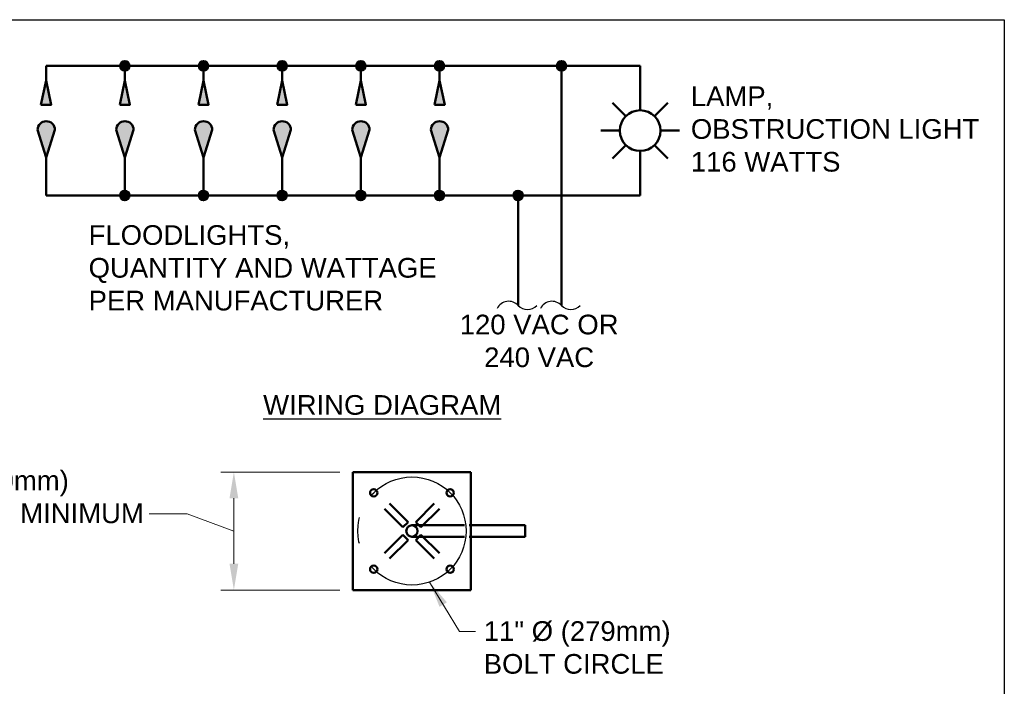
# Model space of a CAD drawing. Header units: inches. Extents: x 0 to 8.5, y 0 to 11.
# Tile 6 of 6: x 3.8 to 8.5, y 7.8 to 11. Entities that reach past the tile are written whole.
import ezdxf
from ezdxf.enums import TextEntityAlignment as Align

# ---------------------------------------------------------------- set-up
doc = ezdxf.new("R2010")
doc.units = ezdxf.units.IN
doc.header["$LTSCALE"] = 0.5
doc.header["$MEASUREMENT"] = 0
doc.header["$PDSIZE"] = 2
for name, pattern in [('CENTER', [2, 1.25, -0.25, 0.25, -0.25]), ('DASHED', [0.75, 0.5, -0.25]), ('HIDDEN', [0.375, 0.25, -0.125])]:
    doc.linetypes.add(name, pattern=pattern)
doc.layers.get('0').update_dxf_attribs({"linetype": 'CONTINUOUS', "lineweight": 35})
doc.layers.get('DEFPOINTS').update_dxf_attribs({"linetype": 'CONTINUOUS', "lineweight": 35})
for name, color, linetype, lineweight in [('E-AFLD-BCNS-MISC', 203, 'CONTINUOUS', 50), ('E-AFLD-CIRC-SERS', 203, 'CONTINUOUS', 50), ('E-AFLD-LITE-DIST @ 1', 203, 'CONTINUOUS', 50), ('E-AFLD-LITE-OBST', 203, 'CONTINUOUS', 50)]:
    doc.layers.add(name, color=color, linetype=linetype, lineweight=lineweight)
for name, color, linetype in [('E-DETL-GRPH', 7, 'CONTINUOUS'), ('G-ANNO-DIMS', 7, 'CONTINUOUS'), ('G-ANNO-TEXT', 7, 'CONTINUOUS'), ('G-ANNO-TTLB', 7, 'CONTINUOUS')]:
    doc.layers.add(name, color=color, linetype=linetype)
doc.styles.add('01-E-BLDG-1_1', font='arial.ttf', dxfattribs={"height": 0.09375})
doc.styles.add('ARIAL', font='arial.ttf')
doc.dimstyles.new('01-E-BLDG-1_1', dxfattribs={"dimtxt": 0.09375, "dimasz": 0.125, "dimexe": 0.0625, "dimexo": 0.0625, "dimgap": 0.0625, "dimtad": 1, "dimdec": 4, "dimzin": 3, "dimdsep": 46, "dimlunit": 4, "dimtxsty": '01-E-BLDG-1_1', "dimcen": 0.0625, "dimclrd": 1, "dimclre": 1, "dimclrt": 256, "dimazin": 0, "dimtfac": 1, "dimtdec": 4, "dimtmove": 1, "dimatfit": 3, "dimfxl": 1, "dimfrac": 2, "dimtolj": 1, "dimtzin": 3, "dimlwd": 0, "dimlwe": 0, "dimarcsym": 0})

# ---------------------------------------------------------------- blocks, each defined once
blk = doc.blocks.new('OBSTRL')
at = {"color": 0, "linetype": 'Continuous'}
for p, q in [((0, 0.0097), (0, 0.0187)), ((-0.00686, 0.00686), (-0.01322, 0.01322)), ((0.01322, 0.01322), (0.00686, 0.00686)), ((-0.0097, 0), (-0.0187, 0)), ((0.0187, 0), (0.0097, 0)), ((-0.00686, -0.00686), (-0.01322, -0.01322)), ((0.01322, -0.01322), (0.00686, -0.00686)), ((0, -0.0187), (0, -0.0097))]:
    blk.add_line(p, q, dxfattribs=at)
blk.add_circle((0, 0), 0.0097, dxfattribs=at)
blk = doc.blocks.new('FLTN')
at = {"linetype": 'Continuous'}
h = blk.add_hatch(color=0, dxfattribs=at)
h.dxf.hatch_style = 1
h.paths.add_polyline_path([(-0.0002, 0.3675), (-0.0248, 0.2509), (0.0244, 0.2509)])
h = blk.add_hatch(color=0, dxfattribs=at)
h.dxf.hatch_style = 1
h.paths.add_polyline_path([(0, 0), (0.0414, 0.1316, 1), (-0.0414, 0.1316)])
at = {"color": 0, "linetype": 'Continuous'}
for p, q in [((-0.0414, 0.1316), (0, 0)), ((0, 0), (0.0414, 0.1316))]:
    blk.add_line(p, q, dxfattribs=at)
at = {"linetype": 'Continuous', "flags": 128}
blk.add_lwpolyline([(-0.0248, 0.2509), (-0.0002, 0.3675), (0.0244, 0.2509)], close=True, dxfattribs=at)
at = {"color": 0, "linetype": 'Continuous'}
blk.add_arc((0, 0.1316), 0.0414, 0, 180, dxfattribs=at)
at = {"linetype": 'Continuous', "style": 'ARIAL'}
blk.add_attdef('FLOODLGHT_NO', text='', height=0.0938, dxfattribs=at).set_placement((0.0572, 0.2292), align=Align.MIDDLE_LEFT)
blk = doc.blocks.new('G-TDT1')
at = {"linetype": 'ByBlock', "lineweight": -2}
h = blk.add_hatch(color=256, dxfattribs=at)
edge = h.paths.add_edge_path()
edge.add_arc((0, 0), 0.0222, 0, 360)
at = {"color": 0, "linetype": 'ByBlock', "lineweight": -2}
blk.add_circle((0, 0), 0.0222, dxfattribs=at)
blk = doc.blocks.new('*D6')
at = {"layer": 'DEFPOINTS', "color": 0, "transparency": 16777216}
for p in [(4.8276, 8.8436), (5.3951, 8.8436), (5.3951, 8.2811)]:
    blk.add_point(p, dxfattribs=at)
at = {"layer": 'G-ANNO-DIMS', "color": 1, "lineweight": 0, "transparency": 16777216}
for p, q in [((5.3326, 8.8436), (4.7651, 8.8436)), ((4.8276, 8.4061), (4.8276, 8.7186)), ((5.3326, 8.2811), (4.7651, 8.2811))]:
    blk.add_line(p, q, dxfattribs=at)
at = {"layer": 'G-ANNO-DIMS', "color": 1, "transparency": 16777216}
for points in [[(4.8068, 8.7186), (4.8484, 8.7186), (4.8276, 8.8436)], [(4.8068, 8.4061), (4.8484, 8.4061), (4.8276, 8.2811)]]:
    blk.add_solid(points, dxfattribs=at)
blk = doc.blocks.new('CPLTM')
at = {"color": 0, "linetype": 'Continuous'}
for centre, radius, start, end in [((-0.0415, 0.0455), 0.0616, 312.3419, 63.549), ((0.0422, -0.0443), 0.0612, 133.6326, 226.6061)]:
    blk.add_arc(centre, radius, start, end, dxfattribs=at)

msp = doc.modelspace()

# ---------------------------------------------------------------- linework, layer by layer
at = {"layer": 'E-AFLD-BCNS-MISC'}
for p, q in [((5.39508, 8.28114), (5.39508, 8.84364)), ((5.39508, 8.84364), (5.95758, 8.84364)), ((5.95758, 8.28114), (5.95758, 8.84364)), ((5.94915, 8.58958), (6.2154, 8.58958)), ((6.2154, 8.5352), (6.2154, 8.58958)), ((5.94915, 8.5352), (6.2154, 8.5352)), ((5.39508, 8.28114), (5.95758, 8.28114))]:
    msp.add_line(p, q, dxfattribs=at)
at = {"layer": 'E-AFLD-BCNS-MISC', "linetype": 'HIDDEN'}
for p, q in [((5.63351, 8.58035), (5.4816, 8.73226)), ((5.65837, 8.60521), (5.50646, 8.75712)), ((5.6943, 8.60521), (5.8462, 8.75712)), ((5.71916, 8.58035), (5.87107, 8.73226)), ((5.65837, 8.60521), (5.63351, 8.58035)), ((5.71916, 8.58035), (5.6943, 8.60521)), ((5.63351, 8.54442), (5.4816, 8.39252)), ((5.63351, 8.54442), (5.65837, 8.51956)), ((5.6943, 8.51956), (5.71916, 8.54442)), ((5.71916, 8.54442), (5.87107, 8.39252)), ((5.65837, 8.51956), (5.50646, 8.36766)), ((5.6943, 8.51956), (5.8462, 8.36766))]:
    msp.add_line(p, q, dxfattribs=at)
at = {"layer": 'E-AFLD-BCNS-MISC', "linetype": 'DASHED'}
for p, q in [((5.67633, 8.58958), (5.94071, 8.58958)), ((5.67633, 8.5352), (5.94071, 8.5352))]:
    msp.add_line(p, q, dxfattribs=at)
at = {"layer": 'E-AFLD-BCNS-MISC'}
for centre, radius in [((5.49403, 8.74469), 0.01758), ((5.85863, 8.74469), 0.01758), ((5.67633, 8.56239), 0.02719), ((5.49403, 8.38009), 0.01758), ((5.85863, 8.38009), 0.01758)]:
    msp.add_circle(centre, radius, dxfattribs=at)
at = {"layer": 'E-AFLD-CIRC-SERS'}
for p, q in [((3.93271, 10.78047), (6.76418, 10.78047)), ((3.93271, 10.78047), (3.93271, 10.7107)), ((4.30771, 10.78047), (4.30771, 10.7107)), ((4.68271, 10.78047), (4.68271, 10.7107)), ((5.05771, 10.78047), (5.05771, 10.7107)), ((5.43271, 10.78047), (5.43271, 10.7107)), ((5.80771, 10.78047), (5.80771, 10.7107)), ((6.38918, 9.63736), (6.38918, 10.78047)), ((6.76418, 10.78047), (6.76418, 10.65811)), ((3.93293, 10.34322), (3.93293, 10.16172)), ((4.30793, 10.34322), (4.30793, 10.16172)), ((4.68293, 10.34322), (4.68293, 10.16172)), ((5.05793, 10.34322), (5.05793, 10.16172)), ((5.43293, 10.34322), (5.43293, 10.16172)), ((5.80793, 10.34322), (5.80793, 10.16172)), ((6.76418, 10.28408), (6.76418, 10.16172)), ((3.93293, 10.16172), (6.76418, 10.16172)), ((6.18293, 9.63736), (6.18293, 10.16172))]:
    msp.add_line(p, q, dxfattribs=at)
at = {"layer": 'G-ANNO-DIMS', "linetype": 'CENTER'}
msp.add_circle((5.67633, 8.56239), 0.25781, dxfattribs=at)
at = {"layer": 'G-ANNO-TTLB'}
msp.add_lwpolyline([(0, 11), (8.5, 11), (8.5, 0), (0, 0)], close=True, dxfattribs=at)

# ---------------------------------------------------------------- block references
at = {"layer": 'E-AFLD-CIRC-SERS'}
for p in [(4.30771, 10.78047), (4.68271, 10.78047), (5.05771, 10.78047), (5.43271, 10.78047), (5.80771, 10.78047), (6.38918, 10.78047), (4.30793, 10.16172), (4.68293, 10.16172), (5.05793, 10.16172), (5.43293, 10.16172), (5.80793, 10.16172), (6.18293, 10.16172)]:
    msp.add_blockref('G-TDT1', p, dxfattribs=at)
at = {"layer": 'E-AFLD-LITE-DIST @ 1'}
for p in [(3.93293, 10.34322), (4.30793, 10.34322), (4.68293, 10.34322), (5.05793, 10.34322), (5.43293, 10.34322), (5.80793, 10.34322)]:
    msp.add_blockref('FLTN', p, dxfattribs=at)
at = {"layer": 'E-AFLD-LITE-OBST', "xscale": 10, "yscale": 10, "zscale": 10}
msp.add_blockref('OBSTRL', (6.76418, 10.4711), dxfattribs=at)
at = {"layer": 'E-DETL-GRPH', "rotation": 90}
for p in [(6.18293, 9.63736), (6.38918, 9.63736)]:
    msp.add_blockref('CPLTM', p, dxfattribs=at)

# ---------------------------------------------------------------- texts
at = {"layer": 'G-ANNO-DIMS', "insert": (3.21971, 8.84987), "char_height": 0.09375, "width": 1.1871544, "attachment_point": 1, "rotation": 360, "style": '01-E-BLDG-1_1'}
msp.add_mtext('\\A1;1\'-0" (300mm)\\PSQUARE MINIMUM', dxfattribs=at)
at = {"layer": 'G-ANNO-TEXT', "char_height": 0.09375, "rotation": 360, "style": '01-E-BLDG-1_1'}
for s, insert, width, attachment_point in [('\\A1;LAMP,\\POBSTRUCTION LIGHT\\P116 WATTS', (7.00583, 10.68213), 1.4087699, 1), ('\\A1;FLOODLIGHTS,\\PQUANTITY AND WATTAGE\\PPER MANUFACTURER', (4.13507, 10.0203), 1.683413, 1), ('\\A1;120 VAC OR\\P240 VAC', (6.2827, 9.46801), 1.413677, 5), ('\\A1;{\\LWIRING DIAGRAM}', (5.5346, 9.16279), 1.2315096, 5), ('\\A1;11" %%C (279mm) BOLT CIRCLE', (6.01864, 8.13225), 1.2519349, 1)]:
    msp.add_mtext(s, dxfattribs=dict(at, insert=insert, width=width, attachment_point=attachment_point))

# ---------------------------------------------------------------- dimensions: what is measured, and where the dimension line sits
at = {"layer": 'G-ANNO-DIMS'}
dim = msp.add_linear_dim(base=(4.82761, 8.84364), p1=(5.39508, 8.28114), p2=(5.39508, 8.84364), angle=90, text=' ', dimstyle='01-E-BLDG-1_1', dxfattribs=at)
dim.commit()
dim.dimension.update_dxf_attribs({"geometry": '*D6', "text_midpoint": (4.82761, 8.56239), "dimtype": 160})

# ---------------------------------------------------------------- leaders
msp.add_leader([(4.82761, 8.56239), (4.60445, 8.64498), (4.42433, 8.64498)], dimstyle='01-E-BLDG-1_1', override={"dimldrblk": 'None'}, dxfattribs=at)
at = {"layer": 'G-ANNO-TEXT'}
msp.add_leader([(5.7608, 8.31881), (5.90244, 8.08379), (5.97908, 8.08379)], dimstyle='01-E-BLDG-1_1', dxfattribs=at)

doc.saveas('drawing.dxf')
